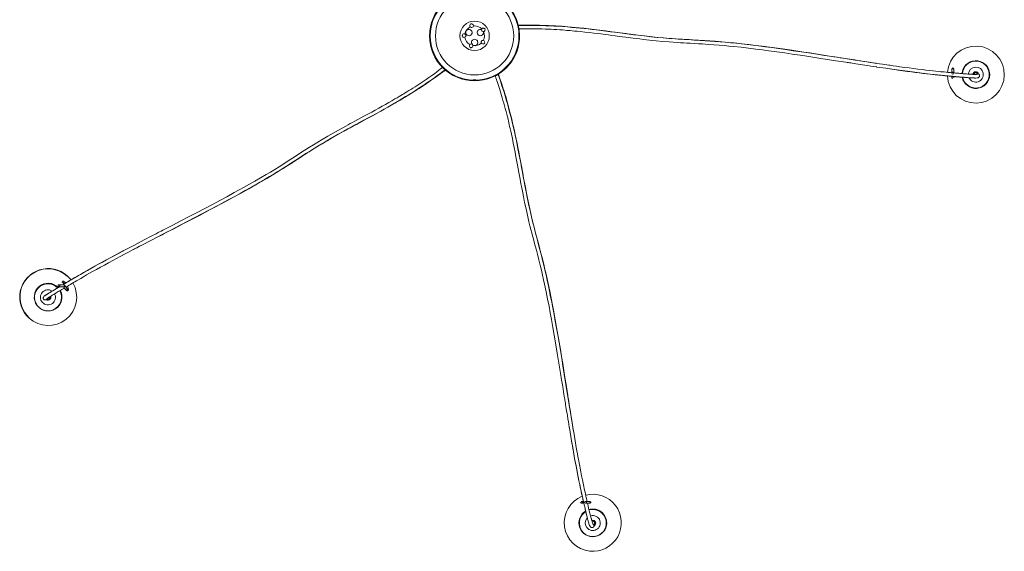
# Model space of a CAD drawing. Header units: millimetres. Extents: x -976 to 725, y -1260 to 2142.
# Tile 3 of 4: x -916 to 725, y 462 to 1348. Entities that reach past the tile are written whole.
import ezdxf

# ---------------------------------------------------------------- set-up
doc = ezdxf.new("R2010")
doc.units = ezdxf.units.MM

msp = doc.modelspace()

# ---------------------------------------------------------------- linework, layer by layer
at = {"color": 7, "linetype": 'Continuous', "lineweight": 15}
for p, q in [((-165.5, 1339.7), (-165.7, 1338.6)), ((-159.9, 1337.4), (-159.6, 1338.5)), ((-142.6, 1334.2), (-143.7, 1334.1)), ((-177.8, 1319.5), (-176.8, 1319)), ((-173.8, 1324.2), (-174.9, 1324.8)), ((-143, 1328.1), (-141.8, 1328.3)), ((-165.7, 1306.8), (-166.5, 1306)), ((-162.4, 1301.6), (-161.6, 1302.4)), ((-146.6, 1309.2), (-146.1, 1308.2)), ((-140.7, 1310.8), (-141.2, 1311.8)), ((637.6, 1266.4), (637.6, 1259.6)), ((640.6, 1259.6), (640.6, 1266.4)), ((-120.5, 1256.1), (-120.5, 1256.1)), ((637.6, 1253.7), (637.6, 1251.4)), ((639.1, 1260.3), (639.1, 1260.6)), ((640.6, 1251.4), (640.6, 1253.5)), ((-850.6, 903.1), (-842.8, 903)), ((-842.7, 906), (-850.5, 906.1)), ((-843.1, 902.9), (-838.9, 897.7)), ((-836.6, 899.6), (-840.8, 904.8)), ((-885.3, 900.7), (-885.5, 900.5)), ((-886.8, 871.9), (-885.4, 870.2)), ((-867.1, 882.9), (-867.9, 882.5)), ((-852.1, 870.3), (-851.9, 870.5)), ((23.5, 545.2), (19.6, 545.2)), ((19.6, 542.2), (24.1, 542.2)), ((34.6, 545.2), (27.8, 545.2)), ((27.8, 542.2), (34.6, 542.2)), ((28.5, 543.7), (28.8, 543.7)), ((16.8, 511.8), (16.8, 511.6)), ((61.5, 506.9), (61.6, 507))]:
    msp.add_line(p, q, dxfattribs=at)
at = {"color": 8, "linetype": 'Continuous', "lineweight": 15}
for p, q in [((-164.5, 1340.4), (-164.3, 1341.6)), ((-157.8, 1337.7), (-159.9, 1337.6)), ((-141.6, 1333.5), (-140.4, 1333.6)), ((-178.2, 1320.7), (-179.2, 1321.3)), ((-163.7, 1301.6), (-164.5, 1300.8)), ((-141.1, 1309.5), (-140.5, 1308.5)), ((639.1, 1266.4), (639.1, 1267.9)), ((639.1, 1253.7), (639.1, 1252.9)), ((23.8, 543.7), (21.1, 543.7)), ((34.6, 543.7), (36.1, 543.7))]:
    msp.add_line(p, q, dxfattribs=at)
at = {"color": 7, "linetype": 'Continuous', "lineweight": 15, "flags": 128}
for points in [[(512.5, 1275.2), (510.9, 1275.4), (506.2, 1276.1), (501.2, 1276.9), (496, 1277.7), (491, 1278.5), (485.5, 1279.4), (480.4, 1280.1), (475.8, 1280.9), (471.5, 1281.6), (467.4, 1282.2), (463.6, 1282.8), (460, 1283.4), (456, 1284), (451.5, 1284.7), (446.4, 1285.5), (440.8, 1286.4), (430.4, 1288), (420.3, 1289.6), (410.5, 1291.1), (400.9, 1292.6), (391.1, 1294), (381.1, 1295.5), (370.9, 1297), (359.2, 1298.7), (347, 1300.4), (334.4, 1302.1), (321.2, 1303.9), (310.4, 1305.2), (299.1, 1306.6), (287.3, 1307.9), (274.8, 1309.3), (264.8, 1310.3), (254.3, 1311.2), (243.2, 1312.1), (234.4, 1312.8), (225.1, 1313.4), (215.4, 1314), (205.3, 1314.5), (200, 1314.8), (195.3, 1315.1), (191.4, 1315.3), (188.4, 1315.4), (185.4, 1315.6), (181.5, 1315.8), (176.9, 1316.1), (171.6, 1316.5), (166.4, 1316.9), (161.3, 1317.3), (156.3, 1317.7), (147.4, 1318.5), (138.5, 1319.5), (129.6, 1320.5), (124.5, 1321.1), (119.3, 1321.7), (114.7, 1322.3), (110.8, 1322.8), (107.7, 1323.1), (105.3, 1323.5), (102.7, 1323.8), (99.7, 1324.2), (95, 1324.8), (89.9, 1325.5), (84.8, 1326.1), (80, 1326.8), (75.3, 1327.4), (70.8, 1328), (60.5, 1329.3), (50.7, 1330.6), (41.3, 1331.7), (32.4, 1332.8), (24.1, 1333.7), (16.7, 1334.4), (9.9, 1335.1), (3.6, 1335.7), (-2.2, 1336.2), (-7.3, 1336.6), (-11.9, 1337), (-17.3, 1337.3), (-22.9, 1337.7), (-28.6, 1338), (-34.5, 1338.3), (-42.1, 1338.6), (-49.7, 1338.8), (-57.1, 1338.9), (-64.5, 1339), (-67.3, 1339), (-70.2, 1339), (-72.8, 1339), (-75.2, 1338.9), (-77.4, 1338.9), (-79.3, 1338.9), (-81, 1338.8), (-82.4, 1338.8), (-83.4, 1338.8), (-84.3, 1338.7), (-85.1, 1338.7), (-85.1, 1338.7)], [(-84, 1332.7), (-81, 1332.8), (-77.4, 1332.9), (-73.7, 1332.9), (-68.8, 1333), (-63.6, 1333), (-58, 1333), (-52.1, 1332.9), (-46, 1332.7), (-39.7, 1332.5), (-35.1, 1332.3), (-30.4, 1332.1), (-25.6, 1331.8), (-20.7, 1331.5), (-15.9, 1331.2), (-11.4, 1330.9), (-7.2, 1330.6), (-4.1, 1330.3), (-1.1, 1330.1), (1.6, 1329.9), (4.9, 1329.6), (8.8, 1329.2), (13.3, 1328.8), (18.4, 1328.2), (25.9, 1327.5), (33.4, 1326.6), (41, 1325.7), (48.7, 1324.8), (56.5, 1323.8), (65.2, 1322.7), (70.8, 1321.9), (76.7, 1321.2), (83, 1320.3), (88.9, 1319.5), (94.3, 1318.8), (98.4, 1318.3), (102.2, 1317.8), (106.7, 1317.2), (111.7, 1316.6), (117.3, 1315.9), (123.5, 1315.1), (133.8, 1314), (144.5, 1312.8), (155.4, 1311.8), (166.4, 1310.9), (173.2, 1310.4), (179.6, 1310), (185.5, 1309.6), (190.9, 1309.3), (195.8, 1309), (201.4, 1308.7), (207.9, 1308.4), (215.1, 1308), (222.2, 1307.6), (232.1, 1306.9), (241.1, 1306.3), (249.7, 1305.6), (257.9, 1304.9), (265.8, 1304.1), (273.4, 1303.4), (286.5, 1302), (298.8, 1300.6), (310.6, 1299.2), (321.8, 1297.8), (332.6, 1296.3), (346.1, 1294.5), (359.2, 1292.7), (371.7, 1290.8), (389, 1288.3), (405.7, 1285.7), (422.4, 1283.1), (433.4, 1281.4), (444.4, 1279.7), (448.7, 1279), (453.1, 1278.4), (457.1, 1277.7), (460.6, 1277.2), (463.2, 1276.8), (465.3, 1276.5), (467.2, 1276.2), (469.2, 1275.9), (471.7, 1275.5), (474.6, 1275), (477.7, 1274.6), (481.2, 1274), (485.1, 1273.4), (488.9, 1272.9), (492.5, 1272.3), (497.8, 1271.5), (502.7, 1270.8), (507.3, 1270.1), (511.6, 1269.4), (512.5, 1269.3), (512.5, 1269.3)], [(-143.2, 1327.8), (-143.1, 1327.2), (-143.1, 1326.3)], [(-726.2, 965.2), (-724.8, 965.9), (-720.6, 968.1), (-716.1, 970.5), (-711.4, 972.9), (-706.9, 975.2), (-702, 977.8), (-697.4, 980.2), (-693.1, 982.3), (-689.2, 984.3), (-685.5, 986.2), (-682.1, 988), (-678.8, 989.7), (-675.2, 991.5), (-671.1, 993.7), (-666.5, 996), (-661.4, 998.6), (-652, 1003.5), (-642.8, 1008.2), (-634, 1012.8), (-625.3, 1017.3), (-616.5, 1021.9), (-607.5, 1026.6), (-598.3, 1031.5), (-587.7, 1037.1), (-576.8, 1042.9), (-565.6, 1049), (-553.8, 1055.4), (-544.3, 1060.7), (-534.3, 1066.3), (-523.9, 1072.2), (-513, 1078.5), (-504.3, 1083.6), (-495.2, 1089), (-485.7, 1094.8), (-478.1, 1099.5), (-470.2, 1104.5), (-462.1, 1109.7), (-453.5, 1115.2), (-449.1, 1118.1), (-445.1, 1120.6), (-441.9, 1122.7), (-439.3, 1124.4), (-436.8, 1126), (-433.5, 1128.1), (-429.6, 1130.6), (-425.1, 1133.4), (-420.7, 1136.2), (-416.3, 1138.8), (-412, 1141.4), (-404.3, 1146), (-396.6, 1150.4), (-388.9, 1154.8), (-384.4, 1157.4), (-379.9, 1159.9), (-375.7, 1162.1), (-372.3, 1164), (-369.6, 1165.5), (-367.5, 1166.7), (-365.2, 1167.9), (-362.5, 1169.4), (-358.4, 1171.6), (-353.8, 1174.1), (-349.4, 1176.5), (-345.1, 1178.8), (-341, 1181), (-337, 1183.2), (-327.9, 1188.1), (-319.3, 1192.8), (-311.1, 1197.4), (-303.3, 1201.7), (-295.9, 1205.9), (-290.9, 1208.8), (-286.2, 1211.5), (-281.6, 1214.2), (-277.4, 1216.7), (-273.6, 1219), (-270.2, 1221), (-267.2, 1222.9), (-264.5, 1224.5), (-261.1, 1226.6), (-257.6, 1228.8), (-254, 1231.1), (-250.2, 1233.6), (-246.3, 1236.1), (-240, 1240.3), (-233.9, 1244.5), (-227.8, 1248.7), (-221.9, 1252.9), (-219.6, 1254.5), (-217.4, 1256.2), (-215.2, 1257.7), (-213.3, 1259.1), (-211.6, 1260.4), (-210.1, 1261.6), (-208.8, 1262.5), (-207.7, 1263.4), (-206.9, 1264), (-206.6, 1264.2)], [(-211.1, 1268.4), (-211.7, 1267.9), (-214.4, 1265.9), (-217.2, 1263.7), (-220.9, 1261), (-224.9, 1258.1), (-229.2, 1255), (-233.9, 1251.8), (-238.7, 1248.4), (-243.7, 1245.1), (-246.9, 1242.9), (-250.2, 1240.7), (-253.6, 1238.5), (-257, 1236.3), (-260.5, 1234.1), (-264, 1231.9), (-267.4, 1229.8), (-270.6, 1227.8), (-273.3, 1226.2), (-275.8, 1224.6), (-278.2, 1223.2), (-280.6, 1221.8), (-283.4, 1220.1), (-286.7, 1218.1), (-290.6, 1215.9), (-295.5, 1213), (-301, 1209.9), (-306.5, 1206.8), (-312.1, 1203.7), (-317.7, 1200.5), (-323.4, 1197.4), (-329.3, 1194.2), (-333.5, 1191.9), (-337.9, 1189.5), (-342.5, 1187), (-347.4, 1184.3), (-352.5, 1181.6), (-357.2, 1179.1), (-361.3, 1176.9), (-365, 1174.8), (-368.6, 1172.9), (-372.7, 1170.7), (-377.4, 1168.1), (-384.9, 1163.9), (-393.5, 1159.1), (-402.6, 1153.9), (-411.9, 1148.5), (-419.3, 1144), (-426.5, 1139.6), (-433.1, 1135.5), (-439.1, 1131.6), (-444.6, 1128.2), (-448.6, 1125.5), (-453.2, 1122.6), (-458.4, 1119.2), (-464.3, 1115.4), (-470.2, 1111.6), (-475.8, 1108), (-483.7, 1103.1), (-491, 1098.5), (-498.1, 1094.2), (-505, 1090.1), (-514.8, 1084.3), (-524.2, 1078.9), (-533.2, 1073.8), (-541.8, 1068.9), (-550.2, 1064.3), (-558.3, 1059.8), (-570.5, 1053.1), (-582.3, 1046.8), (-593.7, 1040.7), (-607.6, 1033.4), (-621.1, 1026.3), (-634.4, 1019.4), (-647.6, 1012.6), (-660.7, 1005.8), (-674, 998.9), (-677.2, 997.3), (-680.2, 995.8), (-682.8, 994.4), (-685.1, 993.2), (-687.1, 992.2), (-688.7, 991.3), (-690.8, 990.2), (-693.5, 988.9), (-696.6, 987.2), (-700.2, 985.4), (-704.3, 983.2), (-708.8, 980.9), (-713.6, 978.4), (-718.6, 975.8), (-719.3, 975.4), (-719.3, 975.4)], [(512.2, 1275.3), (521.9, 1273.8), (532.8, 1272.2)], [(534.4, 1266.1), (527.6, 1267), (512.8, 1269.2)], [(637.6, 1259.7), (637, 1259.7), (635.1, 1259.9), (633, 1260.1), (630.7, 1260.3), (627.9, 1260.6), (625, 1260.9), (622.1, 1261.2), (619.2, 1261.4), (616.3, 1261.7), (610.9, 1262.3), (605.7, 1262.8), (599.8, 1263.5), (594.1, 1264.2), (588.5, 1264.8), (581, 1265.7), (573.7, 1266.7), (566.4, 1267.6), (558.7, 1268.6), (550.6, 1269.7), (545.1, 1270.5), (539.5, 1271.3), (534, 1272), (532.5, 1272.3)], [(534.8, 1266), (537.5, 1265.6), (542.8, 1264.8), (547.7, 1264.1), (552.1, 1263.5), (556.1, 1263), (559.8, 1262.4), (563.6, 1261.9), (570.2, 1261.1), (576.7, 1260.2), (583.2, 1259.4), (589.7, 1258.6), (595.5, 1257.9), (601.6, 1257.3), (607.9, 1256.6), (611.8, 1256.2), (615.7, 1255.8), (619.6, 1255.4), (623.3, 1255), (626, 1254.7), (628.6, 1254.5), (631.1, 1254.3), (632.9, 1254.1), (634.7, 1253.9), (636.4, 1253.8), (638, 1253.6)], [(-155.6, 1247.5), (-155.8, 1247.6), (-156.1, 1247.7), (-156.7, 1247.8), (-157.4, 1247.8), (-158.2, 1247.8), (-158.9, 1247.8), (-159.5, 1247.7), (-159.9, 1247.6), (-160.1, 1247.5), (-160.1, 1247.5), (-160, 1247.4), (-159.6, 1247.3), (-159.1, 1247.3), (-158.4, 1247.2), (-157.6, 1247.2), (-156.9, 1247.2), (-156.3, 1247.3), (-155.8, 1247.4), (-155.6, 1247.5), (-155.6, 1247.5)], [(-123.7, 1254.6), (-123.2, 1253.2), (-122.4, 1250.9), (-121.6, 1248.6), (-120.7, 1246.2), (-119.8, 1243.4), (-118.7, 1240.3), (-117.6, 1236.9), (-116.5, 1233.4), (-115.3, 1229.7), (-114.1, 1225.8), (-112.9, 1221.8), (-111.7, 1217.7), (-110.5, 1213.6), (-109.2, 1209.1), (-107.9, 1204.5), (-106.7, 1199.9), (-105.4, 1195.2), (-104.2, 1190.5), (-103.1, 1186.1), (-102.1, 1182), (-101.4, 1179), (-100.7, 1176.2), (-100.1, 1173.5), (-99.4, 1170.3), (-98.5, 1166.5), (-97.5, 1162.1), (-96.4, 1157.2), (-94.9, 1149.9), (-93.4, 1142.4), (-91.9, 1135), (-90.4, 1127.4), (-88.9, 1119.7), (-87.3, 1111.1), (-86.2, 1105.6), (-85.1, 1099.7), (-84, 1093.6), (-82.9, 1087.7), (-81.9, 1082.3), (-81.2, 1078.3), (-80.5, 1074.5), (-79.6, 1070.1), (-78.7, 1065.1), (-77.6, 1059.5), (-76.4, 1053.4), (-74.4, 1043.3), (-72.1, 1032.7), (-69.7, 1022.1), (-67.2, 1011.4), (-65.6, 1004.7), (-64, 998.6), (-62.5, 992.8), (-61.2, 987.6), (-59.9, 982.8), (-58.4, 977.4), (-56.8, 971.1), (-54.9, 964.1), (-53.1, 957.3), (-50.7, 947.7), (-48.5, 938.8), (-46.5, 930.5), (-44.6, 922.4), (-42.9, 914.7), (-41.3, 907.2), (-38.5, 894.3), (-36.1, 882.1), (-33.8, 870.5), (-31.7, 859.3), (-29.7, 848.6), (-27.3, 835.1), (-25, 822.1), (-22.9, 809.5), (-20, 792.2), (-17.2, 775.4), (-14.6, 758.7), (-12.8, 747.7), (-11, 736.6), (-10.3, 732.3), (-9.6, 727.9), (-9, 723.9), (-8.4, 720.4), (-8, 717.8), (-7.6, 715.6), (-7.3, 713.7), (-7, 711.7), (-6.6, 709.2), (-6.1, 706.3), (-5.6, 703.1), (-5.1, 699.6), (-4.4, 695.8), (-3.8, 692), (-3.2, 688.3), (-2.3, 683.1), (-1.5, 678.1), (-0.8, 673.5), (0, 669.1), (0.1, 668.2), (0.1, 668.2)], [(6.9, 662.7), (6.5, 665.5), (5.9, 668.9), (5.2, 672.8), (4.5, 677.1), (3.8, 681.6), (3.1, 686.3), (2.4, 690.1), (1.8, 694.1), (1.2, 698.2), (0.6, 701.9), (0, 705.3), (-0.4, 708.2), (-0.7, 710.3), (-1, 712.1), (-1.3, 713.7), (-1.6, 715.5), (-1.9, 717.5), (-2.2, 719.8), (-2.7, 722.4), (-3.1, 725.6), (-3.7, 729.1), (-4.3, 732.7), (-4.8, 736.3), (-5.4, 739.8), (-7.3, 751.6), (-9.1, 763.2), (-11, 774.8), (-12.9, 786.5), (-14.9, 798.4), (-16.9, 810.6), (-19, 822.6), (-21.2, 835), (-23.5, 847.9), (-25.9, 861.3), (-28, 872.3), (-30.3, 883.8), (-32.7, 895.8), (-35.4, 908.5), (-37, 916), (-38.8, 923.8), (-40.7, 932), (-42.7, 940.4), (-44.9, 949.3), (-47.3, 958.9), (-49.1, 965.8), (-51, 972.8), (-52.7, 979), (-54.1, 984.4), (-55.4, 989.2), (-56.7, 994.4), (-58.2, 1000.2), (-59.8, 1006.4), (-61.5, 1013.1), (-63.5, 1021.6), (-65.4, 1030.1), (-67.2, 1038.5), (-69, 1046.9), (-70.6, 1054.9), (-72, 1062.1), (-73.2, 1068.5), (-74.3, 1074.1), (-75.2, 1078.8), (-76.1, 1083.6), (-77, 1088.9), (-78.1, 1094.8), (-79.3, 1101), (-80.4, 1106.8), (-81.4, 1112.4), (-82.9, 1120.4), (-84.3, 1127.8), (-85.7, 1134.9), (-87.1, 1142), (-88.6, 1149), (-90.1, 1156), (-91, 1160.4), (-91.9, 1164.5), (-92.7, 1168.1), (-93.4, 1171.3), (-94.1, 1174.1), (-94.6, 1176.4), (-95.2, 1178.7), (-96, 1182.2), (-96.9, 1185.9), (-97.9, 1189.9), (-99, 1194.1), (-100.1, 1198.5), (-102.4, 1207), (-104.7, 1215.3), (-106, 1219.8), (-107.4, 1224.3), (-108.7, 1228.7), (-110, 1232.9), (-111.3, 1236.9), (-112.5, 1240.5), (-113.6, 1243.8), (-114.5, 1246.5), (-115.3, 1249), (-116.1, 1251.2), (-116.9, 1253.3), (-117.6, 1255.4), (-118.3, 1257.4)], [(676.8, 1256.8), (676.2, 1256.8), (675.5, 1256.9), (674.7, 1256.9), (674, 1256.9), (673.2, 1256.9), (672.4, 1257), (671.5, 1257), (670.6, 1257), (669.7, 1257.1), (668.2, 1257.2), (666.4, 1257.3), (664.3, 1257.4), (662, 1257.6), (660.3, 1257.7), (658.5, 1257.9), (656.5, 1258), (654.4, 1258.2), (652, 1258.4), (650.6, 1258.5), (649.1, 1258.7), (647.5, 1258.8), (646.2, 1258.9), (644.9, 1259), (643.4, 1259.2), (642, 1259.3), (640.6, 1259.4)], [(640.6, 1253.4), (641, 1253.4), (642.4, 1253.2), (643.7, 1253.1), (646.2, 1252.9), (648.5, 1252.7), (650.5, 1252.5), (652.4, 1252.4), (654.2, 1252.2), (655.8, 1252.1), (657.2, 1252), (658.9, 1251.8), (660.3, 1251.7), (661.6, 1251.6), (662.6, 1251.6), (663.6, 1251.5), (664.7, 1251.4), (665.7, 1251.3), (666.8, 1251.3), (667.8, 1251.2), (668.8, 1251.1), (669.8, 1251.1), (670.8, 1251), (671.8, 1251), (672.7, 1250.9), (673.6, 1250.9), (674.5, 1250.9), (675.2, 1250.9)], [(677.5, 1259.6), (678.5, 1259.4), (678.6, 1259.4)], [(680.1, 1251), (680.5, 1251.1), (680.8, 1251.2), (681.2, 1251.3), (681.5, 1251.4), (681.8, 1251.5), (682, 1251.6), (682.3, 1251.8), (682.5, 1251.9), (682.6, 1252.1), (682.8, 1252.2), (682.9, 1252.3), (683.1, 1252.5), (683.2, 1252.6), (683.3, 1252.8), (683.5, 1253.2), (683.6, 1253.5), (683.7, 1253.8), (683.7, 1254), (683.8, 1254.3), (683.8, 1254.5), (683.8, 1254.7), (683.8, 1254.8), (683.7, 1255.1), (683.7, 1255.4), (683.6, 1255.6), (683.5, 1255.9), (683.4, 1256.1), (683.3, 1256.4), (683.1, 1256.6), (683, 1256.7), (682.9, 1256.9), (682.7, 1257), (682.6, 1257.2), (682.4, 1257.3), (682.2, 1257.5), (682, 1257.7), (681.7, 1257.8), (681.4, 1258), (681.1, 1258.2), (680.8, 1258.4), (680.4, 1258.5), (680, 1258.7), (679.6, 1258.9), (679.1, 1259.1), (678.6, 1259.4)], [(-744.3, 962.3), (-743.5, 962.7), (-726.9, 971.4), (-719.6, 975.2)], [(-744.6, 962.1), (-746.7, 961), (-752.9, 957.8), (-759.3, 954.4), (-765.4, 951.1), (-771.4, 947.9), (-778.1, 944.2), (-784.4, 940.7), (-790.9, 937.2), (-797.4, 933.5), (-803.1, 930.3), (-808.8, 927), (-814.8, 923.6), (-817.8, 921.9), (-820.8, 920.1), (-823.9, 918.3), (-827, 916.5), (-830.1, 914.6), (-832.4, 913.3), (-834.5, 912), (-836.5, 910.9), (-838.3, 909.8), (-840, 908.8), (-841.5, 907.9), (-842.9, 907), (-844.3, 906.2), (-844.6, 906)], [(-839, 902.4), (-838.5, 902.7), (-837, 903.6), (-835.3, 904.6), (-833.5, 905.7), (-831.5, 906.9), (-829.1, 908.3), (-826.5, 909.8), (-824, 911.3), (-821.5, 912.8), (-819, 914.2), (-814.2, 917), (-809.7, 919.6), (-804.5, 922.6), (-799.4, 925.5), (-794.4, 928.3), (-787.8, 932), (-781.3, 935.6), (-774.8, 939.2), (-767.9, 942.9), (-760.7, 946.9), (-754.8, 950), (-748.7, 953.3), (-744.2, 955.7)], [(-725.9, 965.4), (-734.9, 960.6), (-744.4, 955.6)], [(-849.5, 903.1), (-850, 902.8), (-851.5, 901.9), (-852.9, 901.1), (-854.7, 900), (-856.3, 899), (-857.9, 898.1), (-859.3, 897.2), (-860.6, 896.4), (-861.8, 895.7), (-862.9, 895), (-863.9, 894.4), (-864.9, 893.8), (-865.8, 893.3), (-866.6, 892.8), (-867.4, 892.3), (-868, 891.9), (-868.7, 891.5), (-869.4, 891.1), (-870.1, 890.6), (-870.7, 890.2), (-871.4, 889.8), (-872, 889.4), (-872.6, 889), (-873.1, 888.7), (-873.6, 888.3)], [(-849.3, 905.3), (-849.6, 905.8), (-850.1, 906.1), (-850.7, 906.1), (-851.2, 906), (-851.6, 905.6), (-851.9, 905.1), (-852, 904.5), (-851.8, 903.9), (-851.4, 903.5), (-850.9, 903.2), (-850.4, 903.1), (-849.8, 903.3), (-849.4, 903.7), (-849.1, 904.2), (-849.1, 904.8), (-849.3, 905.3)], [(-843.8, 909.5), (-843.8, 909.5), (-843.6, 909.3), (-843.3, 909), (-842.8, 908.5), (-842, 907.6)], [(-843.1, 903), (-843.1, 903), (-843.1, 902.9)], [(-835.1, 897.1), (-834.8, 897.9), (-834.8, 898.8), (-835.1, 900.6), (-835.9, 902.8), (-836.4, 903.9)], [(-875.8, 886.6), (-876, 886.3), (-876.3, 885.9), (-876.5, 885.5), (-876.7, 885.1), (-876.8, 884.5), (-876.8, 884), (-876.7, 883.4), (-876.5, 882.9), (-876.2, 882.4), (-875.8, 881.9), (-875.5, 881.6), (-875.1, 881.4), (-874.6, 881.2), (-874.2, 881.1), (-873.8, 881.1), (-873.6, 881.1), (-873.5, 881.1), (-873.3, 881.1), (-873.2, 881.1), (-872.9, 881.1), (-872.7, 881.1), (-872.4, 881.2), (-872.1, 881.3), (-871.8, 881.3), (-871.5, 881.4), (-871.1, 881.5), (-870.6, 881.6), (-870.2, 881.8), (-869.7, 881.9), (-869.1, 882.1), (-868.5, 882.3), (-867.9, 882.5)], [(-870.2, 883.4), (-869.9, 883.6), (-869.4, 883.9), (-869, 884.2), (-868.4, 884.6), (-867.7, 885), (-867.1, 885.5), (-866.3, 885.9), (-865.6, 886.4), (-864.8, 886.9), (-863.9, 887.4), (-862.9, 888), (-861.8, 888.7), (-860.5, 889.5), (-859.1, 890.3), (-857.8, 891.1), (-856.5, 891.9), (-855, 892.8), (-853.4, 893.7), (-851.7, 894.8), (-849.8, 895.9), (-848.6, 896.6), (-847.3, 897.4), (-846, 898.2), (-844.9, 898.9), (-843.7, 899.6), (-842.5, 900.3), (-841.5, 900.9)], [(-838.9, 897.7), (-838.3, 897), (-837.5, 896.5), (-836.7, 896.3), (-836.2, 896.3), (-835.8, 896.5)], [(-835.6, 896.6), (-836, 896.4), (-836.5, 896.7), (-837.5, 897.7)], [(-836.4, 899.3), (-836.3, 899.3), (-836.4, 899.4), (-836.6, 899.6)], [(-835.8, 896.5), (-835.5, 896.7), (-835.1, 897.1)], [(-835.3, 896.9), (-835.3, 896.9), (-835.2, 897.1)], [(3.8, 646.1), (2.6, 653.2), (0.2, 667.9)], [(6.7, 664.3), (7.3, 660.6), (11, 638.9)], [(3.8, 645.8), (4.3, 643.1), (5.2, 637.8), (6, 633), (6.8, 628.6), (7.5, 624.6), (8.2, 620.9), (8.8, 617.1), (10, 610.5), (11.2, 604), (12.5, 597.6), (13.7, 591.1), (14.9, 585.3), (16.1, 579.3), (17.4, 573), (18.2, 569.2), (19, 565.3), (19.9, 561.5), (20.6, 557.9), (21.2, 555.2), (21.8, 552.6), (22.4, 550.2), (22.8, 548.4), (23.1, 546.6), (23.5, 545), (23.9, 543.4), (24.2, 541.9), (24.6, 540.5), (24.9, 539.1), (25.2, 537.8), (25.7, 535.4), (26.2, 533.2), (26.7, 531.2), (27.2, 529.3), (27.6, 527.6), (27.9, 526.1), (28.3, 524.7), (28.7, 523.1), (29, 521.7), (29.3, 520.5), (29.6, 519.4), (29.9, 518.2), (30.2, 517.1), (30.5, 515.9), (30.8, 514.8), (31.1, 513.8), (31.3, 512.8), (31.6, 511.9), (31.9, 510.9), (32.1, 510.1), (32.4, 509.2), (32.6, 508.7)], [(29.6, 545.2), (29.4, 546.2), (29, 547.9), (28.6, 549.8), (28.1, 551.9), (27.6, 554.1), (26.9, 557.3), (26.2, 560.5), (25.5, 563.7), (24.9, 566.8), (24.2, 569.9), (23, 575.7), (21.8, 581.3), (20.5, 588), (19.2, 594.5), (18, 600.8), (17.4, 603.7), (16.9, 606.6), (16.4, 609.4), (15.8, 612.3), (15.2, 615.6), (14.4, 619.7), (13.6, 624.3), (12.7, 629.5), (11.7, 635.1), (11, 639.2)], [(27.2, 542.3), (27.3, 542.3), (27.8, 542.2)], [(27.8, 545.2), (27.5, 545.2), (27.4, 545.2), (27.4, 545.2), (27.3, 545.2), (27.3, 545.2)], [(34.3, 504.2), (34.5, 503.9), (34.7, 503.5), (34.9, 503.2), (35.2, 502.9), (35.4, 502.6), (35.7, 502.4), (35.9, 502.2), (36.2, 502), (36.5, 501.9), (36.8, 501.8), (37.1, 501.7), (37.4, 501.6), (37.7, 501.6), (38, 501.5), (38.3, 501.6), (38.6, 501.6), (38.8, 501.7), (39, 501.7), (39.2, 501.8), (39.3, 501.8), (39.5, 501.9), (39.6, 502), (39.8, 502.1), (40, 502.3), (40.3, 502.5), (40.5, 502.7), (40.7, 502.9), (40.8, 503.2), (40.9, 503.4), (41.1, 503.6), (41.2, 503.9), (41.3, 504.2), (41.4, 504.5), (41.5, 504.8), (41.6, 505.2), (41.7, 505.6), (41.8, 506.1), (41.9, 506.6), (42, 507.1), (42, 507.7), (42.1, 508.3), (42.2, 509)], [(42, 510.2), (42.2, 509.2), (42.1, 509)]]:
    msp.add_lwpolyline(points, dxfattribs=at)
at = {"color": 8, "linetype": 'Continuous', "lineweight": 15, "flags": 128}
for points in [[(-84.9, 1338.1), (-79.1, 1338.3), (-72.4, 1338.4), (-65.7, 1338.5), (-59, 1338.5), (-52.4, 1338.4), (-45.8, 1338.3), (-39.3, 1338.1), (-32.8, 1337.8), (-25.3, 1337.4), (-17.9, 1337), (-10.5, 1336.5), (-3.2, 1336), (4.1, 1335.3), (11.4, 1334.7), (18.1, 1334), (24.9, 1333.3), (31.6, 1332.6), (38.2, 1331.8), (44.9, 1331.1), (52.9, 1330.1), (60.8, 1329.1), (68.7, 1328.1), (76.6, 1327.1), (84.4, 1326), (92, 1325), (99.6, 1324.1), (107.1, 1323.1), (114.6, 1322.2), (125.3, 1320.9), (135.9, 1319.7), (146.5, 1318.6), (157.1, 1317.6), (167.6, 1316.8), (177.7, 1316), (187.8, 1315.4), (197.9, 1314.8), (208, 1314.2), (218.2, 1313.6), (226.3, 1313.1), (234.5, 1312.5), (242.7, 1311.9), (251.1, 1311.2), (259.6, 1310.5), (268.6, 1309.6), (277.8, 1308.7), (287, 1307.7), (296.3, 1306.7), (305.7, 1305.6), (315.1, 1304.4), (326.3, 1303), (337.6, 1301.5), (348.9, 1299.9), (360.2, 1298.3), (373.2, 1296.4), (386.2, 1294.5), (399.3, 1292.6), (412.3, 1290.6), (425.4, 1288.6), (442.5, 1285.9), (459.6, 1283.3), (476.7, 1280.6), (499.5, 1277.2), (512.2, 1275.3)], [(-207.1, 1264.6), (-210.6, 1261.9), (-215.9, 1257.9), (-221.3, 1254), (-226.6, 1250.1), (-231.9, 1246.4), (-237.3, 1242.7), (-242.6, 1239.1), (-247.9, 1235.5), (-254.2, 1231.5), (-260.4, 1227.5), (-266.6, 1223.6), (-272.8, 1219.8), (-279, 1216.1), (-285.2, 1212.4), (-291.1, 1209), (-296.9, 1205.6), (-302.7, 1202.3), (-308.5, 1199.1), (-314.3, 1195.8), (-321.3, 1191.9), (-328.3, 1188.1), (-335.2, 1184.3), (-342.2, 1180.6), (-349.1, 1176.8), (-355.8, 1173.2), (-362.5, 1169.5), (-369.1, 1165.9), (-375.8, 1162.2), (-385.1, 1157), (-394.4, 1151.8), (-403.6, 1146.4), (-412.7, 1141), (-421.8, 1135.5), (-430.4, 1130.2), (-438.9, 1124.8), (-447.4, 1119.3), (-456, 1113.8), (-464.6, 1108.3), (-471.4, 1104), (-478.4, 1099.6), (-485.4, 1095.2), (-492.6, 1090.8), (-499.9, 1086.5), (-507.8, 1081.8), (-515.7, 1077.2), (-523.8, 1072.5), (-532, 1067.9), (-540.2, 1063.2), (-548.6, 1058.6), (-558.5, 1053.1), (-568.5, 1047.7), (-578.6, 1042.2), (-588.8, 1036.8), (-600.5, 1030.6), (-612.2, 1024.4), (-624, 1018.3), (-635.8, 1012.1), (-647.6, 1006), (-663.1, 998), (-678.6, 990), (-694.1, 981.9), (-714.6, 971.3), (-725.9, 965.4)], [(638.6, 1253.7), (636.7, 1253.8), (634, 1254.1), (631.4, 1254.3), (628.9, 1254.6), (625.4, 1254.9), (621.9, 1255.2), (618.3, 1255.6), (614.2, 1256), (610, 1256.4), (605.7, 1256.9), (601.4, 1257.3), (597, 1257.8), (592.7, 1258.3), (588.3, 1258.9), (576, 1260.4), (563.7, 1262), (545.7, 1264.4), (534.4, 1266.1)], [(-118.9, 1257.1), (-117.1, 1252.3), (-114.9, 1246), (-112.8, 1239.7), (-110.7, 1233.4), (-108.7, 1227.2), (-106.8, 1220.9), (-105, 1214.7), (-103.2, 1208.5), (-101.3, 1201.3), (-99.4, 1194.2), (-97.5, 1187), (-95.8, 1179.9), (-94.1, 1172.9), (-92.5, 1165.8), (-91, 1159.2), (-89.6, 1152.6), (-88.2, 1146), (-86.9, 1139.5), (-85.6, 1133), (-84, 1125.1), (-82.5, 1117.3), (-81, 1109.5), (-79.6, 1101.7), (-78.1, 1094), (-76.7, 1086.5), (-75.3, 1079), (-73.9, 1071.5), (-72.5, 1064.1), (-70.4, 1053.5), (-68.2, 1043.1), (-66, 1032.7), (-63.7, 1022.3), (-61.2, 1012), (-58.8, 1002.2), (-56.3, 992.4), (-53.8, 982.6), (-51.2, 972.8), (-48.6, 962.9), (-46.6, 955.1), (-44.6, 947.1), (-42.6, 939.1), (-40.7, 930.9), (-38.8, 922.6), (-36.8, 913.7), (-34.8, 904.7), (-32.9, 895.6), (-31.1, 886.4), (-29.2, 877.1), (-27.4, 867.7), (-25.3, 856.6), (-23.3, 845.4), (-21.3, 834.1), (-19.3, 822.8), (-17.1, 809.8), (-14.9, 796.8), (-12.7, 783.7), (-10.6, 770.6), (-8.4, 757.5), (-5.7, 740.3), (-2.9, 723.1), (-0.2, 706), (3.5, 683.2), (6.7, 664.3)], [(675.5, 1250.9), (675.3, 1250.9), (674.3, 1250.9), (673.2, 1251), (672, 1251), (670.8, 1251.1), (669.5, 1251.2), (668, 1251.3), (666.5, 1251.4), (665.3, 1251.4), (663.9, 1251.5), (662.6, 1251.6), (661.1, 1251.8), (659.6, 1251.9), (658.1, 1252), (656.5, 1252.1), (654.8, 1252.3), (653.1, 1252.4), (651.4, 1252.5), (649.6, 1252.7), (647.7, 1252.9), (645.8, 1253), (643.7, 1253.2), (641.6, 1253.4), (640, 1253.5)], [(654.4, 1258.2), (654.5, 1259.5), (655.1, 1262.3)], [(679.3, 1257), (679.7, 1257.1), (680.2, 1257.2), (680.4, 1257.3), (680.6, 1257.5), (680.5, 1257.8), (680.3, 1258), (679.9, 1258.3), (679.3, 1258.7), (678.5, 1259.1), (677.5, 1259.6)], [(-844.5, 906), (-844.4, 906), (-842.4, 907.2), (-840.1, 908.6), (-837.9, 909.9), (-835.6, 911.3), (-833.4, 912.6), (-830.4, 914.4), (-827.3, 916.2), (-824.2, 918), (-820.6, 920.2), (-816.9, 922.3), (-813.2, 924.5), (-809.4, 926.7), (-805.5, 928.9), (-801.7, 931), (-797.8, 933.2), (-786.9, 939.3), (-775.9, 945.4), (-759.8, 954), (-744.3, 962.3)], [(-873.9, 888.1), (-873.7, 888.3), (-873, 888.7), (-872.4, 889.1), (-871.6, 889.6), (-870.8, 890.1), (-869.8, 890.7), (-868.9, 891.3), (-867.8, 892), (-866.7, 892.7), (-865.4, 893.4), (-864.4, 894), (-863.3, 894.7), (-862.2, 895.4), (-861, 896.1), (-859.7, 896.9), (-858.4, 897.6), (-857.1, 898.4), (-855.7, 899.3), (-854.2, 900.1), (-852.8, 901), (-851.2, 901.9), (-849.6, 902.9), (-849.3, 903.1)], [(-843.1, 902.9), (-843, 902.8), (-842.7, 902.7), (-842.2, 902.7), (-841.7, 902.9)], [(-842.1, 903.2), (-842.6, 903), (-842.8, 903)], [(-841.7, 902.9), (-841.3, 903.2), (-840.9, 903.7), (-840.7, 904.1), (-840.7, 904.5), (-840.8, 904.8)], [(-837.5, 897.7), (-838, 897.5), (-838.5, 897.5), (-838.8, 897.7), (-838.9, 897.7)], [(-836.6, 899.6), (-836.5, 899.4), (-836.5, 899), (-836.7, 898.5), (-837.1, 898.1), (-837.5, 897.7)], [(-871.7, 882.2), (-871.8, 882), (-871.8, 881.9), (-871.7, 881.8), (-871.4, 881.8), (-871, 881.8), (-870.3, 882), (-869.4, 882.2), (-868.3, 882.5), (-867.1, 882.9)], [(32.7, 508.3), (32.6, 508.7), (32.3, 509.7), (32, 510.7), (31.7, 511.9), (31.3, 513.1), (31, 514.4), (30.6, 515.9), (30.3, 517.1), (29.9, 518.3), (29.6, 519.6), (29.3, 521), (28.9, 522.4), (28.6, 523.9), (28.2, 525.4), (27.8, 527), (27.4, 528.7), (27, 530.4), (26.6, 532.1), (26.2, 533.9), (25.7, 535.8), (25.3, 537.8), (24.8, 539.9), (24.3, 542.1), (23.7, 544.7), (23.1, 547.3), (22.5, 549.8), (21.9, 552.4), (21.2, 555.8), (20.4, 559.3), (19.7, 562.8), (18.8, 566.9), (17.9, 571), (17, 575.2), (16.1, 579.5), (15.3, 583.8), (14.4, 588.2), (13.5, 592.5), (11.2, 604.7), (8.9, 617), (5.7, 635), (3.8, 646.1)], [(28.8, 543.7), (28.8, 544.3), (28.5, 544.8), (28.2, 545.1), (27.8, 545.2), (27.8, 545.2)], [(39.7, 506.9), (39.9, 506.5), (40.2, 506.1), (40.5, 505.8), (40.7, 505.7), (40.9, 505.8), (41.2, 506), (41.3, 506.4), (41.5, 507), (41.7, 507.9), (41.9, 508.9), (42, 510.2)]]:
    msp.add_lwpolyline(points, dxfattribs=at)
at = {"color": 7, "linetype": 'Continuous', "lineweight": 15}
for centre, radius in [((-157.9, 1321.1), 75), ((-157.9, 1321.1), 74), ((-157.8, 1321.1), 65.2), ((-157.8, 1321.2), 24.5), ((639.1, 1258.8), 1.5), ((27, 543.7), 1.5)]:
    msp.add_circle(centre, radius, dxfattribs=at)
for centre, radius, start, end in [((-157.9, 1321.1), 75, 299.9163, 119.9161), ((-157.9, 1321.1), 74, 119.9163, 299.9161), ((-167.3, 1326.6), 5.25, 183.6603, 116.3398), ((-167.3, 1326.6), 5.25, 116.3389, 183.6612), ((-162.8, 1338), 2.98, 125.3529, 304.787), ((-162.8, 1338), 2.98, 305.3529, 124.787), ((-148.3, 1326.6), 5.25, 63.6602, 180.0001), ((-143.4, 1331.1), 2.97, 53.3251, 232.796), ((-143.4, 1331.1), 2.97, 233.3251, 52.796), ((-175.3, 1321.6), 2.98, 17.3376, 196.778), ((-175.3, 1321.6), 2.98, 197.3376, 16.778), ((-157.8, 1310.2), 5.25, 359.9999, 180), ((-148.3, 1326.6), 5.25, 179.9999, 356.3397), ((-143.9, 1310.5), 2.98, 341.293, 160.7922), ((-163.6, 1304.6), 2.98, 89.301, 268.7812), ((-163.6, 1304.6), 2.98, 269.301, 88.7812), ((-158.5, 1310), 4.58, 177.585, 229.9274), ((-157.8, 1310.2), 5.25, 236.3393, 303.6606), ((-157.8, 1310.2), 5.25, 303.6603, 0.0001), ((-143.9, 1310.5), 2.98, 161.293, 340.7922), ((677.5, 1256.6), 47.5, 182.7191, 175.4234), ((639.1, 1266.4), 1.5, 90.0046, 180.0011), ((639.1, 1266.4), 1.5, 359.9989, 89.9954), ((677.5, 1256.6), 22.5, 191.5754, 175.9704), ((655.7, 1259.3), 18.2, 179.1905, 181.0813), ((639.1, 1251.4), 1.5, 90, 270), ((677.5, 1256.6), 4.75, 12.6738, 175.5953), ((677.5, 1256.6), 4.01, 24.4634, 175.3082), ((677.4, 1256.7), 2.84, 87.7249, 177.4303), ((676.9, 1281.1), 30.3, 267.3562, 275.0631), ((676.8, 1275), 18.2, 268.8748, 277.9584), ((-868.5, 885.8), 47.5, 47.9163, 227.9163), ((-868.5, 885.8), 47, 47.9163, 227.9163), ((-865.6, 888.6), 43.5, 36.38, 48.2522), ((-868.5, 885.8), 47.5, 227.8935, 29.8079), ((-868.8, 885.4), 22.5, 44.5093, 216.0004), ((-868.6, 885.6), 22.5, 44.2918, 137.916), ((-843.7, 911), 1.49, 118.1494, 296.3086), ((-843.7, 911), 1.49, 298.1494, 116.3086), ((-845.3, 906.1), 6.57, 26.847, 75.6827), ((-843, 903.4), 2.6, 31.7815, 85.1425), ((-842.3, 902.5), 0.661, 31.8512, 70.2248), ((-868.8, 885.4), 22.5, 222.4814, 29.035), ((-866.4, 876.5), 13.9, 122.8965, 130.8098), ((-868.7, 885.5), 4.01, 298.6454, 18.1223), ((-868.9, 885.4), 4.75, 306.0001, 21.1775), ((-868.6, 885.6), 22.5, 317.9164, 28.7954), ((-868.9, 885.4), 4.75, 236.3666, 317.9161), ((-863.1, 873.2), 12.5, 123.2773, 131.6303), ((-868.9, 885.4), 4.75, 237.0713, 305.9998), ((-868.7, 885.5), 4.01, 250.2058, 298.6452), ((-868.7, 885.3), 2.82, 304.4227, 17.5299), ((39.2, 509.6), 47.5, 111.77, 263.9321), ((19.6, 543.7), 1.5, 180, 360), ((39.2, 509.6), 47.5, 263.9132, 104.5126), ((472.9, 637.6), 452.7, 192.1591, 196.4931), ((34.6, 543.7), 1.5, 0.0046, 90.0011), ((34.6, 543.7), 1.5, 269.9989, 359.9954), ((39.2, 509.3), 22.5, 121.7513, 288.0003), ((39.2, 509.4), 22.5, 121.8225, 173.9163), ((39.2, 509.4), 22.5, 18.0003, 106.1783), ((39.2, 509.3), 22.5, 288.0001, 106.0538), ((39.2, 509.2), 4.75, 18.0003, 112.59), ((39.2, 509.4), 4.01, 312.1843, 114.4128), ((39.3, 509.4), 2.87, 15.1924, 119.1864), ((55.4, 514.9), 17.6, 198.0988, 206.9957), ((39.2, 509.2), 4.75, 302.0881, 18.0002), ((39.2, 509.2), 4.75, 301.919, 353.9163), ((39.2, 509.4), 22.5, 353.9163, 18.0002), ((58.2, 515.8), 26.6, 196.2845, 205.3045)]:
    msp.add_arc(centre, radius, start, end, dxfattribs=at)
at = {"color": 8, "linetype": 'Continuous', "lineweight": 15}
for centre, radius, start, end in [((-157.8, 1321.2), 16.5, 115.6719, 169.2241), ((-157.8, 1321.2), 16.5, 43.7441, 89.9999), ((-157.8, 1321.2), 16.5, 187.7594, 241.0981), ((-157.8, 1321.2), 16.5, 331.6117, 25.191), ((-157.8, 1321.2), 16.5, 259.738, 312.538), ((638.9, 1265.1), 1.34, 81.9505, 168.5782), ((639.3, 1265.1), 1.34, 11.4218, 98.0495), ((677.5, 1256.6), 23.1, 191.1056, 165.5715), ((677.5, 1256.6), 12.5, 204.9738, 176.2522), ((638.9, 1259.3), 1.34, 81.9739, 168.3972), ((639.3, 1259.3), 1.34, 11.5735, 98.0299), ((-868.6, 885.7), 23.1, 43.8821, 28.6456), ((-844.2, 906.2), 3.64, 30.8364, 70.3846), ((-842.8, 904.5), 1.51, 299.2015, 86.7098), ((-845.1, 899.2), 8.03, 8.153, 27.9593), ((-868.9, 885.4), 12.5, 56.024, 306.0003), ((-868.9, 885.4), 12.5, 306.0001, 27.505), ((-836.3, 897.9), 1.41, 324.6401, 90.4246), ((27.5, 543.6), 1.34, 281.9087, 7.9867), ((33.3, 543.9), 1.34, 351.9505, 78.5782), ((33.3, 543.6), 1.34, 281.4218, 8.0495), ((39.2, 509.5), 23.1, 121.3771, 358.7005), ((39.2, 509.5), 23.1, 358.7007, 106.1507), ((39.2, 509.2), 12.5, 137.4288, 18.0001), ((39.2, 509.2), 12.5, 18.0003, 107.8185)]:
    msp.add_arc(centre, radius, start, end, dxfattribs=at)

doc.saveas('drawing.dxf')
